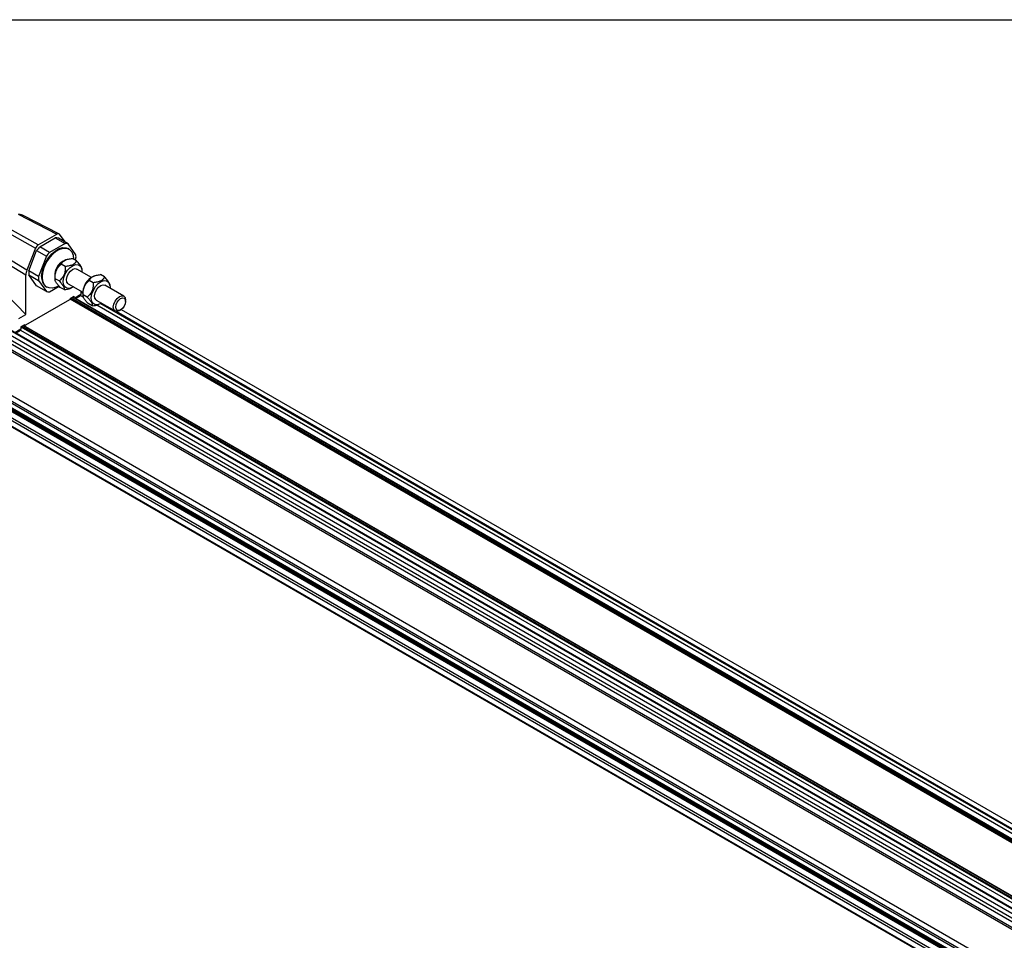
# Model space of a CAD drawing. Header units: millimetres. Extents: x 16 to 683, y 16 to 524.
# Tile 7 of 11: x 406 to 508, y 428 to 524. Entities that reach past the tile are written whole.
import ezdxf

# ---------------------------------------------------------------- set-up
doc = ezdxf.new("R2010")
doc.units = ezdxf.units.MM
doc.header["$LTSCALE"] = 2.5
doc.layers.add('TEXT', color=140, linetype='Continuous', lineweight=25)

msp = doc.modelspace()

# ---------------------------------------------------------------- linework, layer by layer
for p, q in [((379.118, 506.311), (661.96, 343.029)), ((378.972, 505.935), (661.815, 342.653)), ((378.972, 505.541), (661.815, 342.26)), ((379.06, 505.49), (661.852, 342.238)), ((378.972, 504.754), (661.815, 341.472)), ((379.06, 504.907), (661.852, 341.654)), ((406.12, 503.72), (410.122, 501.657)), ((410.33, 501.682), (406.624, 503.591)), ((408.178, 500.535), (404.331, 502.687)), ((404.334, 502.221), (407.918, 500.215)), ((408.178, 500.535), (410.122, 501.657)), ((408.34, 500.342), (409.96, 501.278)), ((409.96, 501.278), (410.97, 500.694)), ((411.286, 500.666), (410.276, 501.249)), ((410.966, 500.851), (410.381, 501.637)), ((378.972, 500.204), (661.815, 336.923)), ((379.06, 500.153), (661.852, 336.901)), ((406.895, 497.415), (401.475, 500.708)), ((407.003, 497.928), (402.241, 500.821)), ((407.918, 500.215), (407.003, 497.928)), ((409.35, 499.759), (408.34, 500.342)), ((410.97, 500.694), (409.35, 499.759)), ((412.096, 499.514), (411.286, 500.666)), ((411.379, 500.121), (411.303, 500.165)), ((378.972, 499.417), (661.815, 336.135)), ((379.06, 499.57), (661.852, 336.318)), ((406.895, 493.335), (401.221, 499.186)), ((407.214, 497.862), (408.024, 499.949)), ((408.024, 499.949), (409.034, 499.366)), ((409.034, 499.366), (408.224, 497.278)), ((411.102, 499.006), (411.036, 498.981)), ((412.15, 498.901), (411.744, 499.135)), ((412.045, 498.961), (412.096, 499.093)), ((410.985, 498.302), (410.579, 498.537)), ((413.694, 497.176), (412.197, 498.04)), ((412.709, 498.016), (412.686, 498.154)), ((406.895, 493.335), (406.895, 497.415)), ((408.224, 497.278), (407.214, 497.862)), ((408.024, 496.288), (407.214, 497.44)), ((407.214, 497.44), (408.224, 496.857)), ((409.909, 497.029), (409.932, 496.895)), ((410.347, 496.806), (409.941, 497.041)), ((414.006, 497.329), (413.94, 497.305)), ((415.054, 497.224), (414.648, 497.459)), ((409.034, 495.705), (408.024, 496.288)), ((408.224, 496.857), (409.034, 495.705)), ((409.017, 496.206), (409.093, 496.162)), ((409.35, 495.676), (410.366, 496.263)), ((410.874, 495.909), (410.468, 496.143)), ((411.305, 496.494), (412.802, 495.63)), ((411.836, 496.187), (411.404, 495.938)), ((411.404, 496.013), (411.404, 495.938)), ((411.516, 496.039), (411.582, 496.063)), ((413.889, 496.626), (413.483, 496.86)), ((417.046, 495.241), (415.102, 496.364)), ((415.613, 496.339), (415.59, 496.478)), ((399.111, 495.267), (662.392, 343.278)), ((662.428, 343.282), (399.191, 495.245)), ((411.486, 494.999), (411.905, 495.241)), ((411.486, 494.999), (411.486, 494.935)), ((411.486, 494.941), (664.322, 348.982)), ((411.486, 494.938), (664.319, 348.98)), ((411.512, 495.014), (664.398, 349.026)), ((411.613, 495.073), (664.499, 349.084)), ((411.749, 495.151), (664.635, 349.163)), ((664.656, 349.175), (411.77, 495.163)), ((411.905, 495.085), (411.905, 495.241)), ((412.613, 495.387), (411.997, 495.032)), ((412.049, 495.002), (412.576, 495.305)), ((412.571, 495.303), (412.863, 495.135)), ((412.613, 495.739), (412.613, 495.387)), ((412.613, 495.644), (412.799, 495.536)), ((412.813, 495.352), (412.836, 495.219)), ((413.252, 495.13), (412.846, 495.364)), ((411.436, 494.848), (406.865, 492.209)), ((413.779, 494.232), (413.373, 494.467)), ((414.209, 494.817), (416.153, 493.695)), ((414.262, 494.327), (665.178, 349.476)), ((414.42, 494.362), (414.486, 494.387)), ((414.653, 494.466), (665.494, 349.659)), ((416.785, 493.85), (670.002, 347.671)), ((417.231, 494.687), (417.231, 494.832)), ((388.023, 493.711), (650.017, 342.465)), ((388.037, 493.582), (649.799, 342.47)), ((406.182, 492.923), (406.895, 493.335)), ((416.254, 493.658), (665.595, 349.717)), ((416.6, 493.739), (416.726, 493.812)), ((406.395, 492.06), (406.814, 492.302)), ((406.395, 492.06), (406.395, 491.798)), ((406.395, 492.053), (659.463, 345.96)), ((406.49, 492.115), (659.514, 346.048)), ((406.626, 492.194), (659.582, 346.166)), ((659.592, 346.184), (406.647, 492.206)), ((406.738, 492.258), (406.829, 492.206)), ((406.814, 492.238), (406.759, 492.27)), ((406.814, 492.238), (406.814, 492.302)), ((388.97, 491.208), (648.327, 341.485)), ((389.023, 491.238), (648.379, 341.515)), ((389.528, 491.53), (648.607, 341.967)), ((389.78, 491.676), (648.786, 342.155)), ((390.911, 491.679), (649.451, 342.427)), ((390.969, 491.791), (649.651, 342.457)), ((406.395, 491.798), (405.778, 491.442)), ((405.831, 491.412), (406.358, 491.716)), ((406.353, 491.713), (659.305, 345.687))]:
    msp.add_line(p, q)
at = {"flags": 128}
for points in [[(408.544, 497.252), (408.591, 497.726), (408.729, 498.227), (408.95, 498.725), (409.242, 499.191), (409.587, 499.6), (409.965, 499.926), (410.355, 500.151), (410.733, 500.261), (411.078, 500.252), (411.303, 500.165)], [(408.619, 497.209), (408.666, 497.682), (408.805, 498.183), (409.026, 498.681), (409.318, 499.148), (409.663, 499.556), (410.041, 499.882), (410.431, 500.107), (410.809, 500.218), (411.154, 500.208), (411.446, 500.078), (411.667, 499.835), (411.805, 499.494), (411.852, 499.075), (411.852, 499.073)], [(410.78, 496.768), (410.844, 497.148), (410.997, 497.54), (411.223, 497.906), (411.501, 498.209), (411.804, 498.419), (412.102, 498.517), (412.365, 498.493), (412.568, 498.348), (412.691, 498.098), (412.722, 497.766), (412.721, 497.738)], [(411.305, 496.494), (411.281, 496.509), (411.155, 496.681), (411.121, 496.943), (411.182, 497.254), (411.33, 497.567), (411.542, 497.834), (411.786, 498.015), (412.024, 498.082), (412.197, 498.04)], [(410.298, 496.313), (410.041, 496.177), (409.663, 496.066), (409.318, 496.076), (409.026, 496.206), (408.805, 496.448), (408.666, 496.789), (408.619, 497.209)], [(411.828, 496.192), (411.698, 496.115), (411.4, 496.017), (411.137, 496.041), (410.934, 496.186), (410.811, 496.436), (410.78, 496.768)], [(413.684, 495.091), (413.748, 495.472), (413.901, 495.864), (414.127, 496.229), (414.406, 496.532), (414.708, 496.743), (415.006, 496.841), (415.269, 496.816), (415.472, 496.672), (415.595, 496.421), (415.626, 496.09), (415.625, 496.062)], [(414.209, 494.817), (414.185, 494.833), (414.06, 495.005), (414.025, 495.266), (414.086, 495.577), (414.234, 495.89), (414.446, 496.157), (414.69, 496.338), (414.928, 496.405), (415.102, 496.364)], [(414.732, 494.515), (414.602, 494.438), (414.304, 494.34), (414.041, 494.365), (413.838, 494.509), (413.715, 494.76), (413.684, 495.091)], [(415.968, 494.103), (416.016, 494.41), (416.153, 494.726), (416.358, 495.002), (416.6, 495.197), (416.841, 495.281), (417.046, 495.241), (417.183, 495.084), (417.231, 494.832), (417.231, 494.832)], [(416.221, 494.103), (416.259, 494.349), (416.369, 494.601), (416.533, 494.822), (416.726, 494.978), (416.919, 495.045), (417.083, 495.014), (417.193, 494.888), (417.231, 494.687), (417.193, 494.441), (417.083, 494.189), (416.919, 493.968), (416.726, 493.812), (416.533, 493.745), (416.369, 493.776), (416.259, 493.902), (416.221, 494.103)], [(416.6, 493.739), (416.6, 493.739), (416.358, 493.655), (416.153, 493.695), (416.016, 493.852), (415.968, 494.103)]]:
    msp.add_lwpolyline(points, dxfattribs=at)
for centre, radius, start, end in [((410.02, 500.169), 1.11, 76.68177, 93.0992), ((411.637, 497.369), 4.44, 137.95135, 144.4595), ((411.03, 499.586), 1.11, 76.68177, 93.0992), ((412.647, 496.786), 4.44, 137.95135, 144.4595), ((411.848, 497.211), 1.947, 114.63785, 185.36753), ((409.514, 499.303), 2.59, 355.33759, 4.66241), ((411.476, 497.426), 1.58, 116.27098, 183.7344), ((409.795, 497.651), 2.59, 175.33759, 184.66241), ((410.806, 497.068), 2.59, 175.33759, 184.66241), ((409.644, 497.12), 1.109, 173.14287, 235.54495), ((414.752, 495.534), 1.947, 114.63785, 185.36753), ((409.29, 496.785), 1.11, 256.68177, 273.0992), ((411.377, 494.94), 0.11, 302.60548, 357.39452), ((412.525, 495.378), 0.088, 305.01333, 6.29885), ((406.845, 492.233), 0.0312, 170.78596, 309.20329), ((406.31, 491.787), 0.0856, 304.05635, 7.25583)]:
    msp.add_arc(centre, radius, start, end)
for centre, major_axis, ratio, start_param, end_param in [((405.269, 503.807), (1.385, -0.244), 0.0703793, 0.222361, 0.901667), ((410.122, 501.307), (0.214, 0.372), 0.5769834, 6.0384415, 7.067744), ((408.178, 500.185), (0.214, 0.371), 0.5777797, 0.7852469, 1.8145493), ((407.653, 497.853), (0.536, 0.928), 0.5775765, 1.8160405, 2.3565072)]:
    msp.add_ellipse(centre, major_axis=major_axis, ratio=ratio, start_param=start_param, end_param=end_param)
for points, knots in [([(410.579, 498.537), (410.613, 498.614), (410.657, 498.688), (410.75, 498.792), (410.785, 498.826), (410.869, 498.89), (410.915, 498.92), (411.018, 498.973), (411.075, 498.997), (411.197, 499.039), (411.261, 499.056), (411.459, 499.101), (411.6, 499.121), (411.744, 499.135)], [0, 0, 0, 0, 0.25, 0.25, 0.375, 0.375, 0.5, 0.5, 0.625, 0.625, 0.75, 0.75, 1, 1, 1, 1]), ([(409.941, 497.041), (409.935, 497.186), (409.938, 497.331), (409.965, 497.547), (409.978, 497.619), (410.015, 497.762), (410.038, 497.831), (410.095, 497.964), (410.128, 498.028), (410.203, 498.149), (410.245, 498.205), (410.376, 498.363), (410.476, 498.454), (410.579, 498.537)], [0, 0, 0, 0, 0.25, 0.25, 0.375, 0.375, 0.5, 0.5, 0.625, 0.625, 0.75, 0.75, 1, 1, 1, 1]), ([(410.985, 498.302), (410.991, 498.157), (410.989, 498.013), (410.961, 497.796), (410.948, 497.725), (410.911, 497.581), (410.888, 497.512), (410.832, 497.379), (410.799, 497.315), (410.723, 497.194), (410.682, 497.138), (410.55, 496.98), (410.451, 496.889), (410.347, 496.806)], [0, 0, 0, 0, 0.25, 0.25, 0.375, 0.375, 0.5, 0.5, 0.625, 0.625, 0.75, 0.75, 1, 1, 1, 1]), ([(412.15, 498.901), (412.116, 498.824), (412.072, 498.75), (411.979, 498.645), (411.943, 498.612), (411.86, 498.547), (411.813, 498.518), (411.71, 498.465), (411.654, 498.441), (411.532, 498.399), (411.468, 498.381), (411.27, 498.336), (411.129, 498.316), (410.985, 498.302)], [0, 0, 0, 0, 0.25, 0.25, 0.375, 0.375, 0.5, 0.5, 0.625, 0.625, 0.75, 0.75, 1, 1, 1, 1]), ([(412.666, 498.151), (412.667, 498.177), (412.672, 498.245), (412.525, 498.478), (412.324, 498.716), (412.182, 498.867), (412.15, 498.901)], [0, 0, 0, 0, 0.1823007, 0.496159, 0.8853591, 1, 1, 1, 1]), ([(410.468, 496.143), (410.374, 496.243), (410.285, 496.341), (410.167, 496.482), (410.131, 496.529), (410.065, 496.619), (410.036, 496.662), (409.989, 496.742), (409.971, 496.779), (409.943, 496.847), (409.935, 496.878), (409.921, 496.96), (409.927, 497.004), (409.941, 497.041)], [0, 0, 0, 0, 0.25, 0.25, 0.375, 0.375, 0.5, 0.5, 0.625, 0.625, 0.75, 0.75, 1, 1, 1, 1]), ([(413.483, 496.86), (413.517, 496.937), (413.561, 497.011), (413.654, 497.116), (413.689, 497.15), (413.773, 497.214), (413.819, 497.243), (413.923, 497.296), (413.979, 497.32), (414.101, 497.362), (414.165, 497.38), (414.363, 497.425), (414.504, 497.445), (414.648, 497.459)], [0, 0, 0, 0, 0.25, 0.25, 0.375, 0.375, 0.5, 0.5, 0.625, 0.625, 0.75, 0.75, 1, 1, 1, 1]), ([(415.054, 497.224), (415.02, 497.147), (414.976, 497.073), (414.883, 496.969), (414.848, 496.935), (414.764, 496.871), (414.718, 496.841), (414.614, 496.788), (414.558, 496.764), (414.436, 496.722), (414.372, 496.705), (414.174, 496.66), (414.033, 496.64), (413.889, 496.626)], [0, 0, 0, 0, 0.25, 0.25, 0.375, 0.375, 0.5, 0.5, 0.625, 0.625, 0.75, 0.75, 1, 1, 1, 1]), ([(415.57, 496.475), (415.572, 496.5), (415.577, 496.569), (415.429, 496.801), (415.228, 497.039), (415.086, 497.19), (415.054, 497.224)], [0, 0, 0, 0, 0.18230066, 0.49615896, 0.88535914, 1, 1, 1, 1]), ([(410.347, 496.806), (410.442, 496.707), (410.531, 496.609), (410.648, 496.467), (410.685, 496.421), (410.751, 496.33), (410.779, 496.288), (410.826, 496.208), (410.845, 496.171), (410.872, 496.102), (410.881, 496.072), (410.895, 495.99), (410.889, 495.946), (410.874, 495.909)], [0, 0, 0, 0, 0.25, 0.25, 0.375, 0.375, 0.5, 0.5, 0.625, 0.625, 0.75, 0.75, 1, 1, 1, 1]), ([(410.874, 495.909), (411.102, 495.93), (411.342, 495.952), (411.506, 496.038), (411.514, 496.042)], [0, 0, 0, 0, 0.9498066, 1, 1, 1, 1]), ([(412.846, 495.364), (412.839, 495.509), (412.842, 495.654), (412.869, 495.87), (412.882, 495.942), (412.919, 496.085), (412.942, 496.155), (412.999, 496.288), (413.032, 496.351), (413.108, 496.473), (413.149, 496.529), (413.281, 496.686), (413.38, 496.778), (413.483, 496.86)], [0, 0, 0, 0, 0.25, 0.25, 0.375, 0.375, 0.5, 0.5, 0.625, 0.625, 0.75, 0.75, 1, 1, 1, 1]), ([(413.889, 496.626), (413.895, 496.481), (413.893, 496.336), (413.865, 496.12), (413.852, 496.048), (413.816, 495.905), (413.792, 495.835), (413.736, 495.702), (413.703, 495.639), (413.627, 495.517), (413.586, 495.461), (413.454, 495.304), (413.355, 495.212), (413.252, 495.13)], [0, 0, 0, 0, 0.25, 0.25, 0.375, 0.375, 0.5, 0.5, 0.625, 0.625, 0.75, 0.75, 1, 1, 1, 1]), ([(413.373, 494.467), (413.278, 494.566), (413.189, 494.664), (413.072, 494.806), (413.035, 494.852), (412.969, 494.943), (412.941, 494.986), (412.894, 495.065), (412.875, 495.102), (412.848, 495.171), (412.839, 495.201), (412.825, 495.284), (412.831, 495.327), (412.846, 495.364)], [0, 0, 0, 0, 0.25, 0.25, 0.375, 0.375, 0.5, 0.5, 0.625, 0.625, 0.75, 0.75, 1, 1, 1, 1]), ([(413.252, 495.13), (413.346, 495.03), (413.435, 494.932), (413.552, 494.791), (413.589, 494.744), (413.655, 494.654), (413.684, 494.611), (413.731, 494.531), (413.749, 494.494), (413.777, 494.426), (413.785, 494.396), (413.799, 494.313), (413.793, 494.269), (413.779, 494.232)], [0, 0, 0, 0, 0.25, 0.25, 0.375, 0.375, 0.5, 0.5, 0.625, 0.625, 0.75, 0.75, 1, 1, 1, 1]), ([(413.779, 494.232), (414.006, 494.253), (414.246, 494.275), (414.41, 494.361), (414.419, 494.365)], [0, 0, 0, 0, 0.9498066, 1, 1, 1, 1])]:
    msp.add_open_spline(points, degree=3, knots=knots)
at = {"layer": 'TEXT'}
msp.add_line((15.875, 523.875), (682.625, 523.875), dxfattribs=at)

doc.saveas('drawing.dxf')
